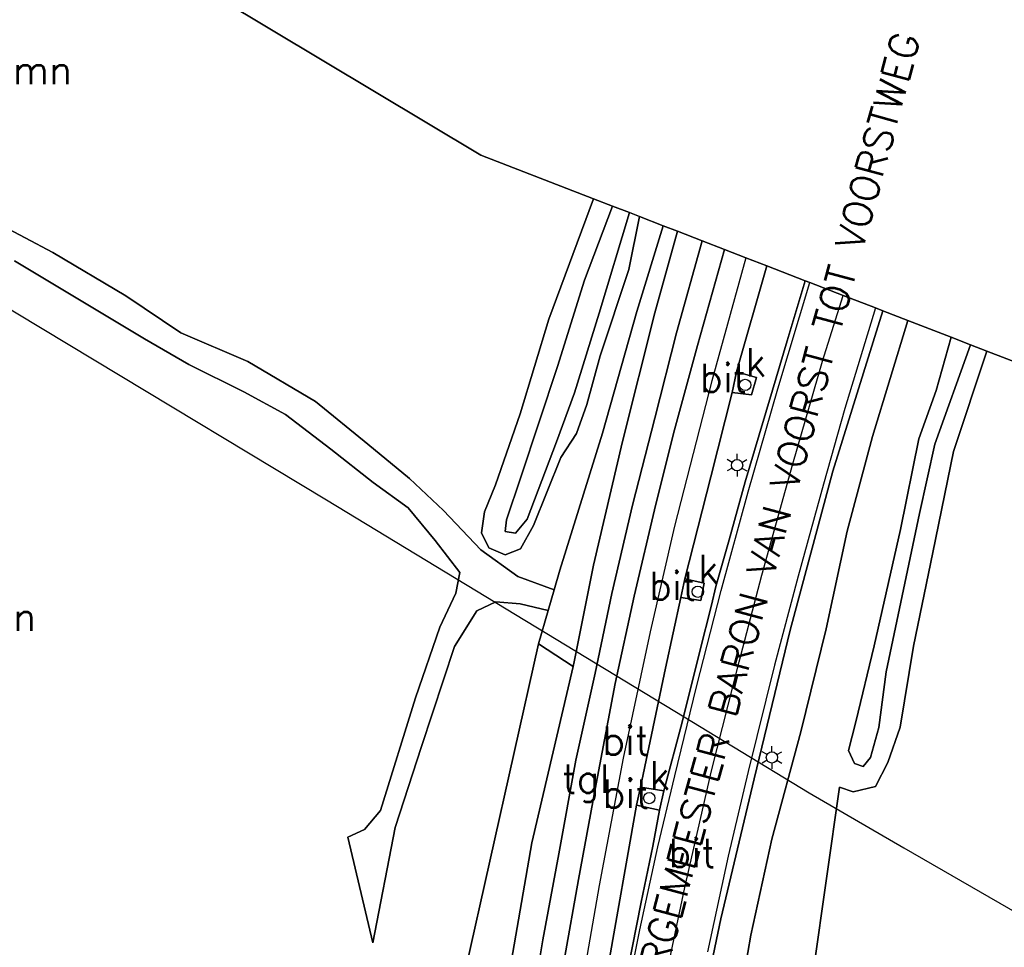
# Model space of a CAD drawing. Header units: millimetres. Extents: x 129727 to 131402, y 399018 to 399724.
# Tile 36 of 60: x 130059 to 130146, y 399479 to 399561. Entities that reach past the tile are written whole.
import ezdxf
from ezdxf.enums import TextEntityAlignment as Align

# ---------------------------------------------------------------- set-up
doc = ezdxf.new("R2010")
doc.units = ezdxf.units.MM
for name, color, linetype in [('HTI_grens RWS', 162, 'FENCELINE1'), ('MDI-IN-OPNAMEGRENS', 7, 'Continuous'), ('MDI-VL-BEPLANTING', 7, 'Continuous'), ('MDI-VL-GRAS', 7, 'Continuous'), ('MDI-VL-TALUD', 7, 'Continuous'), ('MDI-VL-VERHARDING', 7, 'Continuous'), ('MDI-VL-WATER', 7, 'Continuous'), ('MDI-XX-BEPLANTING', 80, 'Continuous'), ('MDI-XX-MARKERING', 251, 'Continuous'), ('MDI-XX-RIOLERING', 130, 'Continuous'), ('MDI-XX-TALUD', 84, 'Continuous'), ('MDI-XX-TEKST25', 12, 'Continuous'), ('MDI-XX-TERREINAFSCH', 253, 'Continuous'), ('MDI-XX-VERHARDING', 30, 'Continuous')]:
    doc.layers.add(name, color=color, linetype=linetype)
doc.styles.add('ROMANS25', font='ROMANS.shx', dxfattribs={"height": 2.5})
doc.linetypes.add('FENCELINE1', pattern='A,6.35,-2.54,[133,ltypeshp.shx,S=2.54,R=0,X=-2.54,Y=0],-2.54,25.4', length=36.83)

msp = doc.modelspace()

# ---------------------------------------------------------------- linework, layer by layer
for p, q in [((130122.365, 399521.979), (130121.932, 399522.229)), ((130122.798, 399522.229), (130122.798, 399522.729)), ((130123.231, 399521.979), (130123.664, 399522.229)), ((130122.365, 399521.479), (130121.932, 399521.229)), ((130122.798, 399521.229), (130122.798, 399520.729)), ((130123.231, 399521.479), (130123.664, 399521.229)), ((130125.877, 399496.429), (130125.877, 399496.929)), ((130125.444, 399496.179), (130125.011, 399496.429)), ((130126.31, 399496.179), (130126.743, 399496.429)), ((130125.444, 399495.679), (130125.011, 399495.429)), ((130125.877, 399495.429), (130125.877, 399494.929)), ((130126.31, 399495.679), (130126.743, 399495.429))]:
    msp.add_line(p, q)
for centre in [(130123.512, 399528.82), (130122.798, 399521.729), (130119.334, 399510.557), (130125.877, 399495.929), (130115.043, 399492.338)]:
    msp.add_circle(centre, 0.5)
at = {"layer": 'HTI_grens RWS', "linetype": 'FENCELINE1', "ltscale": 0.2}
msp.add_lwpolyline([(130000, 399570.805), (130028.392, 399553.827), (130045.503, 399543.384), (130086.535, 399518.668), (130105.025, 399507.446), (130117.293, 399500), (130129.173, 399492.79), (130137.529, 399487.96), (130155.23, 399477.728), (130186.092, 399459.042), (130197.306, 399452.359), (130213.584, 399442.634), (130247.233, 399473.654), (130250.518, 399477.184), (130337.508, 399388.175), (130347.361, 399391.311), (130410.656, 399411.458)], dxfattribs=at)
at = {"layer": 'MDI-IN-OPNAMEGRENS'}
for p, q in [((130100.168, 399549.112), (130000, 399609.159)), ((130110.133, 399545.252), (130100.168, 399549.112)), ((130111.808, 399544.603), (130110.133, 399545.252)), ((130113.293, 399544.028), (130111.808, 399544.603)), ((130114.18, 399543.685), (130113.293, 399544.028)), ((130116.282, 399542.87), (130114.18, 399543.685)), ((130117.527, 399542.388), (130116.282, 399542.87)), ((130119.71, 399541.542), (130117.527, 399542.388)), ((130121.688, 399540.776), (130119.71, 399541.542)), ((130123.576, 399540.045), (130121.688, 399540.776)), ((130125.414, 399539.333), (130123.576, 399540.045)), ((130128.8, 399538.021), (130125.414, 399539.333)), ((130129.23, 399537.855), (130128.8, 399538.021)), ((130132.151, 399536.723), (130129.23, 399537.855)), ((130135.02, 399535.612), (130132.151, 399536.723)), ((130135.682, 399535.356), (130135.02, 399535.612)), ((130137.875, 399534.506), (130135.682, 399535.356)), ((130141.709, 399533.021), (130137.875, 399534.506)), ((130143.422, 399532.357), (130141.709, 399533.021)), ((130144.856, 399531.802), (130143.422, 399532.357)), ((130149.102, 399530.157), (130144.856, 399531.802))]:
    msp.add_line(p, q, dxfattribs=at)
at = {"layer": 'MDI-VL-BEPLANTING'}
for p, q in [((130000, 399609.159), (130100.168, 399549.112)), ((130100.168, 399549.112), (130110.133, 399545.252)), ((130062.377, 399540.499), (130052.088, 399545.941)), ((130110.133, 399545.252), (130106.187, 399534.632)), ((130113.228, 399539.004), (130114.18, 399543.685)), ((130114.18, 399543.685), (130116.282, 399542.87)), ((130116.282, 399542.87), (130113.954, 399535.293)), ((130068.829, 399536.683), (130062.377, 399540.499)), ((130059.005, 399539.778), (130070.469, 399532.898)), ((130110.717, 399531.381), (130113.228, 399539.004)), ((130073.696, 399533.421), (130068.829, 399536.683)), ((130113.954, 399535.293), (130110.902, 399524.552)), ((130106.187, 399534.632), (130103.638, 399526.27)), ((130079.596, 399530.887), (130073.696, 399533.421)), ((130070.469, 399532.898), (130074.397, 399530.628)), ((130141.919, 399522.932), (130144.856, 399531.802)), ((130144.856, 399531.802), (130149.102, 399530.157)), ((130144.856, 399531.802), (130144.856, 399531.802)), ((130085.564, 399527.346), (130079.596, 399530.887)), ((130109.543, 399527.097), (130110.717, 399531.381)), ((130074.397, 399530.628), (130079.245, 399528.22)), ((130079.245, 399528.22), (130082.927, 399526.199)), ((130090.208, 399523.589), (130085.564, 399527.346)), ((130108.618, 399524.536), (130109.543, 399527.097)), ((130082.927, 399526.199), (130086.918, 399523.132)), ((130103.638, 399526.27), (130101.466, 399519.992)), ((130110.902, 399524.552), (130107.158, 399512.456)), ((130107.248, 399522.404), (130108.618, 399524.536)), ((130086.918, 399523.132), (130090.654, 399520.195)), ((130093.89, 399520.542), (130090.208, 399523.589)), ((130104.825, 399516.415), (130107.248, 399522.404)), ((130140.072, 399514.014), (130141.919, 399522.932)), ((130096.877, 399517.721), (130093.89, 399520.542)), ((130090.654, 399520.195), (130093.752, 399517.962)), ((130101.466, 399519.992), (130100.489, 399517.599)), ((130093.752, 399517.962), (130096.153, 399515.083)), ((130100.172, 399514.267), (130096.877, 399517.721)), ((130100.489, 399517.599), (130100.236, 399515.751)), ((130103.681, 399514.358), (130104.825, 399516.415)), ((130100.236, 399515.751), (130100.876, 399514.435)), ((130096.153, 399515.083), (130098.324, 399512.249)), ((130103.444, 399511.895), (130100.172, 399514.267)), ((130100.876, 399514.435), (130102.331, 399513.807)), ((130102.331, 399513.807), (130103.681, 399514.358)), ((130138.389, 399505.754), (130140.072, 399514.014)), ((130098.324, 399512.249), (130097.967, 399510.421)), ((130106.658, 399510.733), (130103.444, 399511.895)), ((130107.158, 399512.456), (130106.658, 399510.733)), ((130097.967, 399510.421), (130096.56, 399507.442)), ((130099.813, 399508.879), (130101.511, 399509.664)), ((130101.511, 399509.664), (130103.633, 399509.484)), ((130103.633, 399509.484), (130106.125, 399508.894)), ((130097.848, 399505.72), (130099.813, 399508.879)), ((130106.125, 399508.894), (130105.277, 399505.967)), ((130096.56, 399507.442), (130094.404, 399501.198)), ((130094.923, 399496.896), (130097.848, 399505.72)), ((130105.277, 399505.967), (130098.541, 399475.967)), ((130098.541, 399475.967), (130105.277, 399505.967)), ((130105.277, 399505.967), (130108.312, 399503.965)), ((130105.277, 399505.967), (130105.277, 399505.967)), ((130137.192, 399498.604), (130138.389, 399505.754)), ((130108.312, 399503.965), (130104.684, 399488.382)), ((130094.404, 399501.198), (130091.309, 399491.244)), ((130136.102, 399495.494), (130137.192, 399498.604)), ((130092.611, 399489.739), (130094.923, 399496.896)), ((130135.021, 399493.36), (130136.102, 399495.494)), ((130128.509, 399469.842), (130131.83, 399493.298)), ((130131.83, 399493.298), (130133.062, 399492.9)), ((130133.062, 399492.9), (130135.021, 399493.36)), ((130091.309, 399491.244), (130089.901, 399489.568)), ((130089.901, 399489.568), (130088.443, 399488.893)), ((130090.648, 399479.561), (130092.611, 399489.739)), ((130088.443, 399488.893), (130090.648, 399479.561)), ((130104.684, 399488.382), (130101.026, 399467.473))]:
    msp.add_line(p, q, dxfattribs=at)
at = {"layer": 'MDI-VL-GRAS'}
for p, q in [((130052.088, 399545.941), (130062.377, 399540.499)), ((130106.187, 399534.632), (130110.133, 399545.252)), ((130110.133, 399545.252), (130111.808, 399544.603)), ((130111.808, 399544.603), (130109.339, 399538.056)), ((130110.622, 399535.164), (130113.293, 399544.028)), ((130113.293, 399544.028), (130114.18, 399543.685)), ((130114.18, 399543.685), (130113.228, 399539.004)), ((130114.18, 399543.685), (130114.18, 399543.685)), ((130113.954, 399535.293), (130116.282, 399542.87)), ((130115.533, 399535.179), (130117.527, 399542.388)), ((130117.527, 399542.388), (130115.533, 399535.179)), ((130116.282, 399542.87), (130117.527, 399542.388)), ((130117.527, 399542.388), (130119.71, 399541.542)), ((130117.527, 399542.388), (130117.527, 399542.388)), ((130119.71, 399541.542), (130117.443, 399533.411)), ((130062.377, 399540.499), (130068.829, 399536.683)), ((130070.469, 399532.898), (130059.005, 399539.778)), ((130113.228, 399539.004), (130110.717, 399531.381)), ((130122.735, 399529.96), (130125.414, 399539.333)), ((130125.414, 399539.333), (130128.8, 399538.021)), ((130109.339, 399538.056), (130106.95, 399530.438)), ((130128.8, 399538.021), (130127.216, 399532.708)), ((130128.8, 399538.021), (130128.8, 399538.021)), ((130068.829, 399536.683), (130073.696, 399533.421)), ((130108.431, 399528.134), (130110.622, 399535.164)), ((130110.902, 399524.552), (130113.954, 399535.293)), ((130112.678, 399523.835), (130115.533, 399535.179)), ((130115.533, 399535.179), (130112.678, 399523.835)), ((130131.265, 399521.209), (130135.682, 399535.356)), ((130135.682, 399535.356), (130137.875, 399534.506)), ((130103.638, 399526.27), (130106.187, 399534.632)), ((130134.751, 399524.253), (130137.875, 399534.506)), ((130137.875, 399534.506), (130134.751, 399524.253)), ((130137.875, 399534.506), (130141.709, 399533.021)), ((130073.696, 399533.421), (130079.596, 399530.887)), ((130117.443, 399533.411), (130115.523, 399525.874)), ((130074.397, 399530.628), (130070.469, 399532.898)), ((130127.216, 399532.708), (130125.925, 399528.344)), ((130141.709, 399533.021), (130140.389, 399528.314)), ((130140.273, 399523.587), (130143.422, 399532.357)), ((130144.856, 399531.802), (130141.919, 399522.932)), ((130143.422, 399532.357), (130144.856, 399531.802)), ((130144.856, 399531.802), (130144.856, 399531.802)), ((130079.596, 399530.887), (130085.564, 399527.346)), ((130110.717, 399531.381), (130109.543, 399527.097)), ((130079.245, 399528.22), (130074.397, 399530.628)), ((130106.95, 399530.438), (130103.691, 399520.675)), ((130124.519, 399529.469), (130122.735, 399529.96)), ((130124.067, 399527.942), (130124.519, 399529.469)), ((130082.927, 399526.199), (130079.245, 399528.22)), ((130125.925, 399528.344), (130124.758, 399524.399)), ((130140.389, 399528.314), (130138.843, 399524.068)), ((130085.564, 399527.346), (130090.208, 399523.589)), ((130106.863, 399523.786), (130108.431, 399528.134)), ((130120.477, 399520.703), (130122.361, 399528.154)), ((130122.361, 399528.154), (130124.067, 399527.942)), ((130109.543, 399527.097), (130108.618, 399524.536)), ((130086.918, 399523.132), (130082.927, 399526.199)), ((130101.466, 399519.992), (130103.638, 399526.27)), ((130115.523, 399525.874), (130113.558, 399518.19)), ((130107.158, 399512.456), (130110.902, 399524.552)), ((130108.618, 399524.536), (130107.248, 399522.404)), ((130110.11, 399512.908), (130112.678, 399523.835)), ((130112.678, 399523.835), (130110.11, 399512.908)), ((130124.758, 399524.399), (130123.504, 399520.258)), ((130132.506, 399515.909), (130134.751, 399524.253)), ((130134.751, 399524.253), (130132.506, 399515.909)), ((130138.843, 399524.068), (130137.226, 399516.042)), ((130090.654, 399520.195), (130086.918, 399523.132)), ((130090.208, 399523.589), (130093.89, 399520.542)), ((130104.272, 399516.968), (130106.863, 399523.786)), ((130138.915, 399517.474), (130140.273, 399523.587)), ((130107.248, 399522.404), (130104.825, 399516.415)), ((130141.919, 399522.932), (130140.072, 399514.014)), ((130093.89, 399520.542), (130096.877, 399517.721)), ((130103.691, 399520.675), (130102.431, 399516.912)), ((130118.18, 399511.69), (130120.477, 399520.703)), ((130127.486, 399507.156), (130131.265, 399521.209)), ((130093.752, 399517.962), (130090.654, 399520.195)), ((130100.489, 399517.599), (130101.466, 399519.992)), ((130123.504, 399520.258), (130122.095, 399515.128)), ((130096.153, 399515.083), (130093.752, 399517.962)), ((130113.558, 399518.19), (130111.742, 399510.416)), ((130096.877, 399517.721), (130100.172, 399514.267)), ((130100.236, 399515.751), (130100.489, 399517.599)), ((130102.431, 399516.912), (130102.311, 399515.883)), ((130103.245, 399515.724), (130104.272, 399516.968)), ((130135.958, 399503.477), (130138.915, 399517.474)), ((130104.825, 399516.415), (130103.681, 399514.358)), ((130137.226, 399516.042), (130134.899, 399505.793)), ((130100.876, 399514.435), (130100.236, 399515.751)), ((130102.311, 399515.883), (130103.245, 399515.724)), ((130130.658, 399507.29), (130132.506, 399515.909)), ((130132.506, 399515.909), (130130.658, 399507.29)), ((130098.324, 399512.249), (130096.153, 399515.083)), ((130100.172, 399514.267), (130103.444, 399511.895)), ((130102.331, 399513.807), (130100.876, 399514.435)), ((130103.681, 399514.358), (130102.331, 399513.807)), ((130122.095, 399515.128), (130120.911, 399511.017)), ((130140.072, 399514.014), (130138.389, 399505.754)), ((130108.44, 399504.514), (130110.11, 399512.908)), ((130110.11, 399512.908), (130108.44, 399504.514)), ((130097.967, 399510.421), (130098.324, 399512.249)), ((130103.444, 399511.895), (130106.658, 399510.733)), ((130106.658, 399510.733), (130107.158, 399512.456)), ((130119.906, 399511.303), (130118.18, 399511.69)), ((130119.605, 399509.772), (130119.906, 399511.303)), ((130120.911, 399511.017), (130120.538, 399509.377)), ((130096.56, 399507.442), (130097.967, 399510.421)), ((130106.658, 399510.733), (130106.125, 399508.894)), ((130106.125, 399508.894), (130106.658, 399510.733)), ((130111.742, 399510.416), (130110.277, 399503.359)), ((130116.482, 399503.808), (130117.842, 399510.039)), ((130117.842, 399510.039), (130119.605, 399509.772)), ((130101.511, 399509.664), (130099.813, 399508.879)), ((130103.633, 399509.484), (130101.511, 399509.664)), ((130106.125, 399508.894), (130103.633, 399509.484)), ((130120.538, 399509.377), (130119.502, 399505.298)), ((130099.813, 399508.879), (130097.848, 399505.72)), ((130105.277, 399505.967), (130106.125, 399508.894)), ((130094.404, 399501.198), (130096.56, 399507.442)), ((130124.294, 399494.05), (130127.486, 399507.156)), ((130128.42, 399498.201), (130130.658, 399507.29)), ((130130.658, 399507.29), (130128.42, 399498.201)), ((130097.848, 399505.72), (130094.923, 399496.896)), ((130108.312, 399503.965), (130105.277, 399505.967)), ((130134.899, 399505.793), (130133.282, 399499.087)), ((130138.389, 399505.754), (130137.192, 399498.604)), ((130119.502, 399505.298), (130117.962, 399499.046)), ((130104.684, 399488.382), (130108.312, 399503.965)), ((130108.312, 399503.965), (130108.44, 399504.514)), ((130108.44, 399504.514), (130108.312, 399503.965)), ((130108.312, 399503.965), (130108.312, 399503.965)), ((130110.277, 399503.359), (130108.571, 399495.68)), ((130114.257, 399493.306), (130116.482, 399503.808)), ((130135.324, 399498.574), (130135.958, 399503.477)), ((130091.309, 399491.244), (130094.404, 399501.198)), ((130117.962, 399499.046), (130116.332, 399492.985)), ((130133.282, 399499.087), (130132.647, 399496.548)), ((130125.862, 399488.708), (130128.42, 399498.201)), ((130128.42, 399498.201), (130125.862, 399488.708)), ((130134.57, 399495.929), (130135.324, 399498.574)), ((130137.192, 399498.604), (130136.102, 399495.494)), ((130094.923, 399496.896), (130092.611, 399489.739)), ((130132.647, 399496.548), (130133.162, 399495.398)), ((130108.571, 399495.68), (130107.069, 399487.429)), ((130133.162, 399495.398), (130133.938, 399495.133)), ((130133.938, 399495.133), (130134.57, 399495.929)), ((130136.102, 399495.494), (130135.021, 399493.36)), ((130121.362, 399481.691), (130124.294, 399494.05)), ((130116.332, 399492.985), (130114.257, 399493.306)), ((130131.83, 399493.298), (130128.509, 399469.842)), ((130133.062, 399492.9), (130131.83, 399493.298)), ((130135.021, 399493.36), (130133.062, 399492.9)), ((130111.083, 399475.683), (130113.923, 399491.727)), ((130113.923, 399491.727), (130115.938, 399491.262)), ((130113.923, 399491.727), (130113.923, 399491.727)), ((130089.901, 399489.568), (130091.309, 399491.244)), ((130115.938, 399491.262), (130115.352, 399488.085)), ((130088.443, 399488.893), (130089.901, 399489.568)), ((130092.611, 399489.739), (130090.648, 399479.561)), ((130090.648, 399479.561), (130088.443, 399488.893)), ((130101.026, 399467.473), (130104.684, 399488.382)), ((130124.001, 399480.237), (130125.862, 399488.708)), ((130125.862, 399488.708), (130124.001, 399480.237)), ((130107.069, 399487.429), (130105.647, 399479.82)), ((130115.352, 399488.085), (130114.332, 399483.153)), ((130114.332, 399483.153), (130112.611, 399474.475)), ((130118.147, 399466.399), (130121.362, 399481.691)), ((130090.648, 399479.561), (130090.648, 399479.561)), ((130105.647, 399479.82), (130104.072, 399470.201)), ((130122.688, 399472.346), (130124.001, 399480.237)), ((130124.001, 399480.237), (130122.688, 399472.346))]:
    msp.add_line(p, q, dxfattribs=at)
at = {"layer": 'MDI-VL-TALUD'}
for p, q in [((130106.187, 399534.632), (130110.133, 399545.252)), ((130110.133, 399545.252), (130111.808, 399544.603)), ((130111.808, 399544.603), (130109.339, 399538.056)), ((130110.622, 399535.164), (130113.293, 399544.028)), ((130113.293, 399544.028), (130114.18, 399543.685)), ((130114.18, 399543.685), (130113.228, 399539.004)), ((130114.18, 399543.685), (130114.18, 399543.685)), ((130113.954, 399535.293), (130116.282, 399542.87)), ((130117.527, 399542.388), (130115.533, 399535.179)), ((130116.282, 399542.87), (130117.527, 399542.388)), ((130116.282, 399542.87), (130116.282, 399542.87)), ((130113.228, 399539.004), (130110.717, 399531.381)), ((130109.339, 399538.056), (130106.95, 399530.438)), ((130108.431, 399528.134), (130110.622, 399535.164)), ((130110.902, 399524.552), (130113.954, 399535.293)), ((130115.533, 399535.179), (130112.678, 399523.835)), ((130103.638, 399526.27), (130106.187, 399534.632)), ((130134.751, 399524.253), (130137.875, 399534.506)), ((130137.875, 399534.506), (130141.709, 399533.021)), ((130141.709, 399533.021), (130140.389, 399528.314)), ((130140.273, 399523.587), (130143.422, 399532.357)), ((130144.856, 399531.802), (130141.919, 399522.932)), ((130143.422, 399532.357), (130144.856, 399531.802)), ((130144.856, 399531.802), (130144.856, 399531.802)), ((130110.717, 399531.381), (130109.543, 399527.097)), ((130106.95, 399530.438), (130103.691, 399520.675)), ((130140.389, 399528.314), (130138.843, 399524.068)), ((130106.863, 399523.786), (130108.431, 399528.134)), ((130109.543, 399527.097), (130108.618, 399524.536)), ((130101.466, 399519.992), (130103.638, 399526.27)), ((130107.158, 399512.456), (130110.902, 399524.552)), ((130108.618, 399524.536), (130107.248, 399522.404)), ((130112.678, 399523.835), (130110.11, 399512.908)), ((130132.506, 399515.909), (130134.751, 399524.253)), ((130138.843, 399524.068), (130137.226, 399516.042)), ((130104.272, 399516.968), (130106.863, 399523.786)), ((130138.915, 399517.474), (130140.273, 399523.587)), ((130107.248, 399522.404), (130104.825, 399516.415)), ((130141.919, 399522.932), (130140.072, 399514.014)), ((130103.691, 399520.675), (130102.431, 399516.912)), ((130100.489, 399517.599), (130101.466, 399519.992)), ((130100.236, 399515.751), (130100.489, 399517.599)), ((130102.431, 399516.912), (130102.311, 399515.883)), ((130103.245, 399515.724), (130104.272, 399516.968)), ((130135.958, 399503.477), (130138.915, 399517.474)), ((130104.825, 399516.415), (130103.681, 399514.358)), ((130137.226, 399516.042), (130134.899, 399505.793)), ((130100.876, 399514.435), (130100.236, 399515.751)), ((130102.311, 399515.883), (130103.245, 399515.724)), ((130130.658, 399507.29), (130132.506, 399515.909)), ((130102.331, 399513.807), (130100.876, 399514.435)), ((130103.681, 399514.358), (130102.331, 399513.807)), ((130140.072, 399514.014), (130138.389, 399505.754)), ((130110.11, 399512.908), (130108.44, 399504.514)), ((130106.658, 399510.733), (130107.158, 399512.456)), ((130106.125, 399508.894), (130106.658, 399510.733)), ((130105.277, 399505.967), (130106.125, 399508.894)), ((130128.42, 399498.201), (130130.658, 399507.29)), ((130098.541, 399475.967), (130105.277, 399505.967)), ((130105.277, 399505.967), (130108.312, 399503.965)), ((130108.312, 399503.965), (130105.277, 399505.967)), ((130134.899, 399505.793), (130133.282, 399499.087)), ((130138.389, 399505.754), (130137.192, 399498.604)), ((130108.312, 399503.965), (130104.684, 399488.382)), ((130108.44, 399504.514), (130108.312, 399503.965)), ((130108.312, 399503.965), (130108.312, 399503.965)), ((130135.324, 399498.574), (130135.958, 399503.477)), ((130133.282, 399499.087), (130132.647, 399496.548)), ((130125.862, 399488.708), (130128.42, 399498.201)), ((130134.57, 399495.929), (130135.324, 399498.574)), ((130137.192, 399498.604), (130136.102, 399495.494)), ((130132.647, 399496.548), (130133.162, 399495.398)), ((130133.162, 399495.398), (130133.938, 399495.133)), ((130133.938, 399495.133), (130134.57, 399495.929)), ((130136.102, 399495.494), (130135.021, 399493.36)), ((130131.83, 399493.298), (130128.509, 399469.842)), ((130133.062, 399492.9), (130131.83, 399493.298)), ((130135.021, 399493.36), (130133.062, 399492.9)), ((130104.684, 399488.382), (130101.026, 399467.473)), ((130124.001, 399480.237), (130125.862, 399488.708)), ((130122.688, 399472.346), (130124.001, 399480.237))]:
    msp.add_line(p, q, dxfattribs=at)
at = {"layer": 'MDI-VL-VERHARDING'}
for p, q in [((130117.443, 399533.411), (130119.71, 399541.542)), ((130119.71, 399541.542), (130121.688, 399540.776)), ((130121.688, 399540.776), (130119.293, 399532.294)), ((130119.293, 399532.294), (130121.688, 399540.776)), ((130121.688, 399540.776), (130123.576, 399540.045)), ((130121.688, 399540.776), (130121.688, 399540.776)), ((130123.576, 399540.045), (130125.414, 399539.333)), ((130125.414, 399539.333), (130122.735, 399529.96)), ((130127.216, 399532.708), (130128.8, 399538.021)), ((130128.8, 399538.021), (130129.23, 399537.855)), ((130128.8, 399538.021), (130128.8, 399538.021)), ((130129.23, 399537.855), (130132.151, 399536.723)), ((130132.151, 399536.723), (130135.02, 399535.612)), ((130135.682, 399535.356), (130131.265, 399521.209)), ((130135.02, 399535.612), (130135.682, 399535.356)), ((130115.523, 399525.874), (130117.443, 399533.411)), ((130125.925, 399528.344), (130127.216, 399532.708)), ((130119.293, 399532.294), (130117.259, 399524.855)), ((130117.259, 399524.855), (130119.293, 399532.294)), ((130122.735, 399529.96), (130122.361, 399528.154)), ((130122.361, 399528.154), (130122.735, 399529.96)), ((130122.735, 399529.96), (130124.519, 399529.469)), ((130124.519, 399529.469), (130124.067, 399527.942)), ((130124.758, 399524.399), (130125.925, 399528.344)), ((130122.361, 399528.154), (130120.477, 399520.703)), ((130124.067, 399527.942), (130122.361, 399528.154)), ((130122.361, 399528.154), (130122.361, 399528.154)), ((130113.558, 399518.19), (130115.523, 399525.874)), ((130117.259, 399524.855), (130115.621, 399518.302)), ((130115.621, 399518.302), (130117.259, 399524.855)), ((130123.504, 399520.258), (130124.758, 399524.399)), ((130120.477, 399520.703), (130118.18, 399511.69)), ((130131.265, 399521.209), (130127.486, 399507.156)), ((130122.095, 399515.128), (130123.504, 399520.258)), ((130111.742, 399510.416), (130113.558, 399518.19)), ((130115.621, 399518.302), (130113.715, 399510.182)), ((130113.715, 399510.182), (130115.621, 399518.302)), ((130120.911, 399511.017), (130122.095, 399515.128)), ((130118.18, 399511.69), (130117.842, 399510.039)), ((130117.842, 399510.039), (130118.18, 399511.69)), ((130118.18, 399511.69), (130119.906, 399511.303)), ((130119.906, 399511.303), (130119.605, 399509.772)), ((130120.538, 399509.377), (130120.911, 399511.017)), ((130110.277, 399503.359), (130111.742, 399510.416)), ((130113.715, 399510.182), (130112.036, 399502.449)), ((130112.036, 399502.449), (130113.715, 399510.182)), ((130117.842, 399510.039), (130116.482, 399503.808)), ((130119.605, 399509.772), (130117.842, 399510.039)), ((130117.842, 399510.039), (130117.842, 399510.039)), ((130119.502, 399505.298), (130120.538, 399509.377)), ((130127.486, 399507.156), (130124.294, 399494.05)), ((130117.962, 399499.046), (130119.502, 399505.298)), ((130108.571, 399495.68), (130110.277, 399503.359)), ((130116.482, 399503.808), (130114.257, 399493.306)), ((130112.036, 399502.449), (130110.271, 399493.139)), ((130110.271, 399493.139), (130112.036, 399502.449)), ((130116.332, 399492.985), (130117.962, 399499.046)), ((130107.069, 399487.429), (130108.571, 399495.68)), ((130124.294, 399494.05), (130121.362, 399481.691)), ((130110.271, 399493.139), (130108.783, 399485.166)), ((130108.783, 399485.166), (130110.271, 399493.139)), ((130114.257, 399493.306), (130113.923, 399491.727)), ((130113.923, 399491.727), (130114.257, 399493.306)), ((130114.257, 399493.306), (130116.332, 399492.985)), ((130114.257, 399493.306), (130114.257, 399493.306)), ((130115.938, 399491.262), (130116.332, 399492.985)), ((130116.332, 399492.985), (130115.938, 399491.262)), ((130113.923, 399491.727), (130111.083, 399475.683)), ((130115.938, 399491.262), (130113.923, 399491.727)), ((130115.352, 399488.085), (130115.938, 399491.262)), ((130105.647, 399479.82), (130107.069, 399487.429)), ((130114.332, 399483.153), (130115.352, 399488.085)), ((130108.783, 399485.166), (130107.535, 399478.033)), ((130107.535, 399478.033), (130108.783, 399485.166)), ((130112.611, 399474.475), (130114.332, 399483.153)), ((130121.362, 399481.691), (130118.147, 399466.399)), ((130104.072, 399470.201), (130105.647, 399479.82))]:
    msp.add_line(p, q, dxfattribs=at)
at = {"layer": 'MDI-VL-WATER'}
for p, q in [((130109.339, 399538.056), (130111.808, 399544.603)), ((130113.293, 399544.028), (130110.622, 399535.164)), ((130111.808, 399544.603), (130113.293, 399544.028)), ((130113.293, 399544.028), (130113.293, 399544.028)), ((130106.95, 399530.438), (130109.339, 399538.056)), ((130110.622, 399535.164), (130108.431, 399528.134)), ((130140.389, 399528.314), (130141.709, 399533.021)), ((130141.709, 399533.021), (130143.422, 399532.357)), ((130143.422, 399532.357), (130140.273, 399523.587)), ((130143.422, 399532.357), (130143.422, 399532.357)), ((130103.691, 399520.675), (130106.95, 399530.438)), ((130138.843, 399524.068), (130140.389, 399528.314)), ((130108.431, 399528.134), (130106.863, 399523.786)), ((130137.226, 399516.042), (130138.843, 399524.068)), ((130106.863, 399523.786), (130104.272, 399516.968)), ((130140.273, 399523.587), (130138.915, 399517.474)), ((130102.431, 399516.912), (130103.691, 399520.675)), ((130102.311, 399515.883), (130102.431, 399516.912)), ((130104.272, 399516.968), (130103.245, 399515.724)), ((130138.915, 399517.474), (130135.958, 399503.477)), ((130134.899, 399505.793), (130137.226, 399516.042)), ((130103.245, 399515.724), (130102.311, 399515.883)), ((130133.282, 399499.087), (130134.899, 399505.793)), ((130135.958, 399503.477), (130135.324, 399498.574)), ((130132.647, 399496.548), (130133.282, 399499.087)), ((130135.324, 399498.574), (130134.57, 399495.929)), ((130133.162, 399495.398), (130132.647, 399496.548)), ((130133.938, 399495.133), (130133.162, 399495.398)), ((130134.57, 399495.929), (130133.938, 399495.133))]:
    msp.add_line(p, q, dxfattribs=at)
at = {"layer": 'MDI-XX-MARKERING'}
for p, q in [((130123.576, 399540.045), (130120.559, 399529.167)), ((130126.386, 399528.472), (130129.23, 399537.855)), ((130130.346, 399530.922), (130132.151, 399536.723)), ((130135.02, 399535.612), (130132.326, 399526.748)), ((130127.714, 399521.863), (130130.346, 399530.922)), ((130120.559, 399529.167), (130117.272, 399516.335)), ((130123.775, 399519.389), (130126.386, 399528.472)), ((130132.326, 399526.748), (130130.436, 399520.058)), ((130124.997, 399512.011), (130127.714, 399521.863)), ((130130.436, 399520.058), (130128.187, 399511.926)), ((130121.4, 399510.675), (130123.775, 399519.389)), ((130117.272, 399516.335), (130115.13, 399507.013)), ((130122.973, 399504.357), (130124.997, 399512.011)), ((130128.187, 399511.926), (130126.113, 399504.066)), ((130119.213, 399502.169), (130121.4, 399510.675)), ((130115.13, 399507.013), (130112.731, 399495.85)), ((130120.545, 399494.748), (130122.973, 399504.357)), ((130126.113, 399504.066), (130123.779, 399494.688)), ((130117.291, 399494.301), (130119.213, 399502.169)), ((130112.731, 399495.85), (130110.615, 399484.625)), ((130115.804, 399488.046), (130117.291, 399494.301)), ((130118.172, 399484.457), (130120.545, 399494.748)), ((130123.779, 399494.688), (130122.011, 399487.204)), ((130114.209, 399480.71), (130115.804, 399488.046)), ((130122.011, 399487.204), (130120.2, 399478.77)), ((130110.615, 399484.625), (130108.026, 399469.639)), ((130116.74, 399477.583), (130118.172, 399484.457)), ((130112.2, 399470.585), (130114.209, 399480.71))]:
    msp.add_line(p, q, dxfattribs=at)
at = {"layer": 'MDI-XX-TALUD'}
for p, q in [((130110.133, 399545.252), (130106.187, 399534.632)), ((130109.339, 399538.056), (130111.808, 399544.603)), ((130113.293, 399544.028), (130110.622, 399535.164)), ((130113.228, 399539.004), (130114.18, 399543.685)), ((130113.954, 399535.293), (130116.282, 399542.87)), ((130115.533, 399535.179), (130117.527, 399542.388)), ((130110.717, 399531.381), (130113.228, 399539.004)), ((130106.95, 399530.438), (130109.339, 399538.056)), ((130110.622, 399535.164), (130108.431, 399528.134)), ((130110.902, 399524.552), (130113.954, 399535.293)), ((130112.678, 399523.835), (130115.533, 399535.179)), ((130106.187, 399534.632), (130103.638, 399526.27)), ((130137.875, 399534.506), (130134.751, 399524.253)), ((130140.389, 399528.314), (130141.709, 399533.021)), ((130143.422, 399532.357), (130140.273, 399523.587)), ((130141.919, 399522.932), (130144.856, 399531.802)), ((130109.543, 399527.097), (130110.717, 399531.381)), ((130103.691, 399520.675), (130106.95, 399530.438)), ((130138.843, 399524.068), (130140.389, 399528.314)), ((130108.431, 399528.134), (130106.863, 399523.786)), ((130108.618, 399524.536), (130109.543, 399527.097)), ((130103.638, 399526.27), (130101.466, 399519.992)), ((130107.158, 399512.456), (130110.902, 399524.552)), ((130107.248, 399522.404), (130108.618, 399524.536)), ((130110.11, 399512.908), (130112.678, 399523.835)), ((130134.751, 399524.253), (130132.506, 399515.909)), ((130137.226, 399516.042), (130138.843, 399524.068)), ((130106.863, 399523.786), (130104.272, 399516.968)), ((130140.273, 399523.587), (130138.915, 399517.474)), ((130104.825, 399516.415), (130107.248, 399522.404)), ((130140.072, 399514.014), (130141.919, 399522.932)), ((130102.431, 399516.912), (130103.691, 399520.675)), ((130101.466, 399519.992), (130100.489, 399517.599)), ((130100.489, 399517.599), (130100.236, 399515.751)), ((130102.311, 399515.883), (130102.431, 399516.912)), ((130104.272, 399516.968), (130103.245, 399515.724)), ((130138.915, 399517.474), (130135.958, 399503.477)), ((130103.681, 399514.358), (130104.825, 399516.415)), ((130134.899, 399505.793), (130137.226, 399516.042)), ((130100.236, 399515.751), (130100.876, 399514.435)), ((130103.245, 399515.724), (130102.311, 399515.883)), ((130132.506, 399515.909), (130130.658, 399507.29)), ((130100.876, 399514.435), (130102.331, 399513.807)), ((130102.331, 399513.807), (130103.681, 399514.358)), ((130138.389, 399505.754), (130140.072, 399514.014)), ((130108.44, 399504.514), (130110.11, 399512.908)), ((130106.658, 399510.733), (130107.158, 399512.456)), ((130106.125, 399508.894), (130106.658, 399510.733)), ((130105.277, 399505.967), (130106.125, 399508.894)), ((130130.658, 399507.29), (130128.42, 399498.201)), ((130098.541, 399475.967), (130105.277, 399505.967)), ((130133.282, 399499.087), (130134.899, 399505.793)), ((130137.192, 399498.604), (130138.389, 399505.754)), ((130104.684, 399488.382), (130108.312, 399503.965)), ((130108.312, 399503.965), (130108.44, 399504.514)), ((130135.958, 399503.477), (130135.324, 399498.574)), ((130132.647, 399496.548), (130133.282, 399499.087)), ((130128.42, 399498.201), (130125.862, 399488.708)), ((130135.324, 399498.574), (130134.57, 399495.929)), ((130136.102, 399495.494), (130137.192, 399498.604)), ((130133.162, 399495.398), (130132.647, 399496.548)), ((130133.938, 399495.133), (130133.162, 399495.398)), ((130134.57, 399495.929), (130133.938, 399495.133)), ((130135.021, 399493.36), (130136.102, 399495.494)), ((130131.83, 399493.298), (130128.509, 399469.842)), ((130131.83, 399493.298), (130133.062, 399492.9)), ((130133.062, 399492.9), (130135.021, 399493.36)), ((130101.026, 399467.473), (130104.684, 399488.382)), ((130125.862, 399488.708), (130124.001, 399480.237)), ((130124.001, 399480.237), (130122.688, 399472.346))]:
    msp.add_line(p, q, dxfattribs=at)
at = {"layer": 'MDI-XX-TERREINAFSCH'}
for p, q in [((130062.377, 399540.499), (130052.088, 399545.941)), ((130119.71, 399541.542), (130117.443, 399533.411)), ((130068.829, 399536.683), (130062.377, 399540.499)), ((130119.293, 399532.294), (130121.688, 399540.776)), ((130059.005, 399539.778), (130070.469, 399532.898)), ((130122.735, 399529.96), (130125.414, 399539.333)), ((130127.216, 399532.708), (130128.8, 399538.021)), ((130073.696, 399533.421), (130068.829, 399536.683)), ((130135.682, 399535.356), (130131.265, 399521.209)), ((130079.596, 399530.887), (130073.696, 399533.421)), ((130117.443, 399533.411), (130115.523, 399525.874)), ((130070.469, 399532.898), (130074.397, 399530.628)), ((130125.925, 399528.344), (130127.216, 399532.708)), ((130117.259, 399524.855), (130119.293, 399532.294)), ((130085.564, 399527.346), (130079.596, 399530.887)), ((130074.397, 399530.628), (130079.245, 399528.22)), ((130122.361, 399528.154), (130122.735, 399529.96)), ((130122.735, 399529.96), (130124.519, 399529.469)), ((130124.519, 399529.469), (130124.067, 399527.942)), ((130079.245, 399528.22), (130082.927, 399526.199)), ((130124.758, 399524.399), (130125.925, 399528.344)), ((130090.208, 399523.589), (130085.564, 399527.346)), ((130120.477, 399520.703), (130122.361, 399528.154)), ((130124.067, 399527.942), (130122.361, 399528.154)), ((130082.927, 399526.199), (130086.918, 399523.132)), ((130115.523, 399525.874), (130113.558, 399518.19)), ((130115.621, 399518.302), (130117.259, 399524.855)), ((130123.504, 399520.258), (130124.758, 399524.399)), ((130086.918, 399523.132), (130090.654, 399520.195)), ((130093.89, 399520.542), (130090.208, 399523.589)), ((130096.877, 399517.721), (130093.89, 399520.542)), ((130118.18, 399511.69), (130120.477, 399520.703)), ((130131.265, 399521.209), (130127.486, 399507.156)), ((130090.654, 399520.195), (130093.752, 399517.962)), ((130122.095, 399515.128), (130123.504, 399520.258)), ((130093.752, 399517.962), (130096.153, 399515.083)), ((130113.558, 399518.19), (130111.742, 399510.416)), ((130113.715, 399510.182), (130115.621, 399518.302)), ((130100.172, 399514.267), (130096.877, 399517.721)), ((130096.153, 399515.083), (130098.324, 399512.249)), ((130103.444, 399511.895), (130100.172, 399514.267)), ((130120.911, 399511.017), (130122.095, 399515.128)), ((130098.324, 399512.249), (130097.967, 399510.421)), ((130106.658, 399510.733), (130103.444, 399511.895)), ((130117.842, 399510.039), (130118.18, 399511.69)), ((130118.18, 399511.69), (130119.906, 399511.303)), ((130119.906, 399511.303), (130119.605, 399509.772)), ((130120.538, 399509.377), (130120.911, 399511.017)), ((130097.967, 399510.421), (130096.56, 399507.442)), ((130111.742, 399510.416), (130110.277, 399503.359)), ((130112.036, 399502.449), (130113.715, 399510.182)), ((130116.482, 399503.808), (130117.842, 399510.039)), ((130119.605, 399509.772), (130117.842, 399510.039)), ((130099.813, 399508.879), (130101.511, 399509.664)), ((130101.511, 399509.664), (130103.633, 399509.484)), ((130103.633, 399509.484), (130106.125, 399508.894)), ((130119.502, 399505.298), (130120.538, 399509.377)), ((130097.848, 399505.72), (130099.813, 399508.879)), ((130096.56, 399507.442), (130094.404, 399501.198)), ((130127.486, 399507.156), (130124.294, 399494.05)), ((130094.923, 399496.896), (130097.848, 399505.72)), ((130105.277, 399505.967), (130108.312, 399503.965)), ((130117.962, 399499.046), (130119.502, 399505.298)), ((130110.277, 399503.359), (130108.571, 399495.68)), ((130114.257, 399493.306), (130116.482, 399503.808)), ((130110.271, 399493.139), (130112.036, 399502.449)), ((130094.404, 399501.198), (130091.309, 399491.244)), ((130116.332, 399492.985), (130117.962, 399499.046)), ((130092.611, 399489.739), (130094.923, 399496.896)), ((130108.571, 399495.68), (130107.069, 399487.429)), ((130124.294, 399494.05), (130121.362, 399481.691)), ((130108.783, 399485.166), (130110.271, 399493.139)), ((130113.923, 399491.727), (130114.257, 399493.306)), ((130116.332, 399492.985), (130114.257, 399493.306)), ((130115.938, 399491.262), (130116.332, 399492.985)), ((130111.083, 399475.683), (130113.923, 399491.727)), ((130113.923, 399491.727), (130115.938, 399491.262)), ((130091.309, 399491.244), (130089.901, 399489.568)), ((130115.352, 399488.085), (130115.938, 399491.262)), ((130089.901, 399489.568), (130088.443, 399488.893)), ((130090.648, 399479.561), (130092.611, 399489.739)), ((130088.443, 399488.893), (130090.648, 399479.561)), ((130107.069, 399487.429), (130105.647, 399479.82)), ((130114.332, 399483.153), (130115.352, 399488.085)), ((130107.535, 399478.033), (130108.783, 399485.166)), ((130112.611, 399474.475), (130114.332, 399483.153)), ((130121.362, 399481.691), (130118.147, 399466.399)), ((130105.647, 399479.82), (130104.072, 399470.201))]:
    msp.add_line(p, q, dxfattribs=at)

# ---------------------------------------------------------------- texts
at = {"layer": 'MDI-XX-BEPLANTING', "style": 'ROMANS25'}
for p in [(130060.436, 399556.633), (130057.266, 399508.354)]:
    msp.add_text('bmn', height=2.5, dxfattribs=at).set_placement(p, align=Align.MIDDLE_CENTER)
at = {"layer": 'MDI-XX-RIOLERING', "style": 'ROMANS25'}
for p in [(130123.512, 399528.82), (130119.334, 399510.557), (130115.043, 399492.338)]:
    msp.add_text('k', height=2.5, dxfattribs=at).set_placement(p, align=Align.BOTTOM_LEFT)
at = {"layer": 'MDI-XX-TEKST25', "style": 'ROMANS25'}
msp.add_text('BURGEMEESTER BARON VAN VOORST TOT VOORSTWEG', height=2.5, rotation=74.79145, dxfattribs=at).set_placement((130125.979, 399516.403), align=Align.MIDDLE_CENTER)
at = {"layer": 'MDI-XX-VERHARDING', "style": 'ROMANS25'}
for s, p in [('bit', (130121.594, 399529.441)), ('bit', (130117.1, 399511.079)), ('bit', (130112.954, 399497.415)), ('tgl', (130109.419, 399494.065)), ('bit', (130112.985, 399492.717)), ('bit', (130118.806, 399487.498))]:
    msp.add_text(s, height=2.5, dxfattribs=at).set_placement(p, align=Align.MIDDLE_CENTER)

doc.saveas('drawing.dxf')
